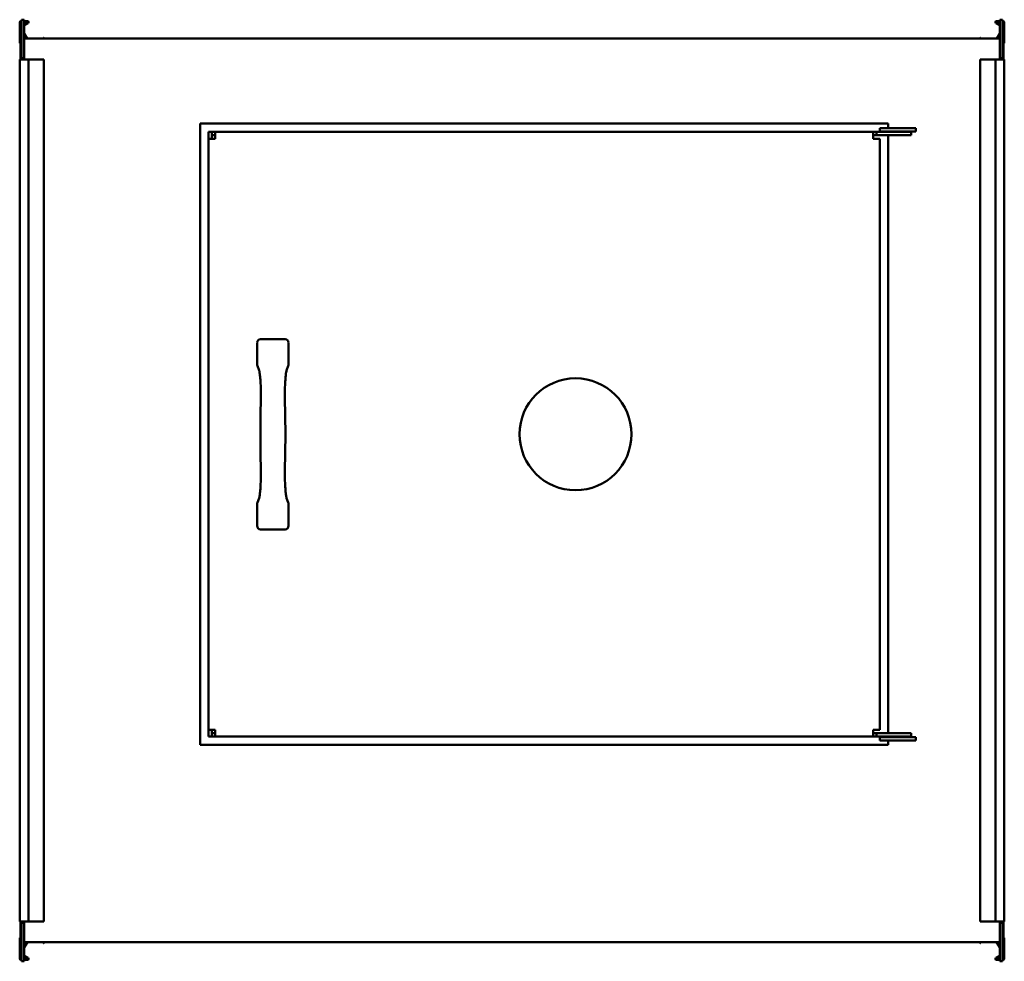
# Model space of a CAD drawing. Header units: millimetres. Extents: x 400 to 1280, y 173 to 1015.
import ezdxf

# ---------------------------------------------------------------- set-up
doc = ezdxf.new("R2010")
doc.units = ezdxf.units.MM
doc.header["$LTSCALE"] = 4
doc.layers.add('Widoczne (ISO)', color=7, linetype='Continuous', lineweight=50)

msp = doc.modelspace()

# ---------------------------------------------------------------- linework, layer by layer
at = {"layer": 'Widoczne (ISO)'}
for p, q in [((400, 994.3), (400, 1012.1)), ((400.8, 1012.5), (401.6, 1012.5)), ((400.8, 1000.5), (400.8, 1012.5)), ((401.2, 1013.3), (401.6, 1013.3)), ((401.6, 1014.5), (401.6, 980)), ((404.1, 1014.5), (401.6, 1014.5)), ((404.1, 980), (404.1, 1014.5)), ((404.1, 1013.3), (407, 1013.3)), ((407, 1012.5), (404.1, 1012.5)), ((404.1, 1010.39), (407.1, 1012.13)), ((1272.9, 1012.13), (1275.9, 1010.39)), ((1273, 1013.3), (1275.9, 1013.3)), ((1275.9, 1012.5), (1273, 1012.5)), ((1275.9, 1014.5), (1278.4, 1014.5)), ((1275.9, 1014.5), (1275.9, 980)), ((1278.4, 980), (1278.4, 1014.5)), ((1278.4, 1013.3), (1278.8, 1013.3)), ((1279.2, 1012.5), (1278.4, 1012.5)), ((1279.2, 1000.5), (1279.2, 1012.5)), ((1280, 1012.1), (1280, 994.3)), ((407.5, 1011.43), (404.2, 1009.53)), ((1275.8, 1009.53), (1272.5, 1011.43)), ((401.6, 1000.5), (400.8, 1000.5)), ((400.8, 1000.5), (400.8, 980)), ((405.84, 997.6), (404.1, 1000.61)), ((404.1, 997.6), (1275.9, 997.6)), ((404.13, 1002.16), (406.76, 997.6)), ((420.67, 997.6), (420.98, 998.13)), ((421.25, 998.2), (421.6, 998)), ((421.67, 997.73), (421.6, 997.6)), ((1258.4, 997.6), (1258.33, 997.73)), ((1258.4, 998), (1258.75, 998.2)), ((1259.02, 998.13), (1259.33, 997.6)), ((1273.24, 997.6), (1275.87, 1002.16)), ((1275.9, 1000.61), (1274.16, 997.6)), ((1278.4, 1000.5), (1279.2, 1000.5)), ((1279.2, 1000.5), (1279.2, 980)), ((400, 979), (401.2, 979)), ((400, 979), (400, 209)), ((400.8, 980), (401.6, 980)), ((400.8, 980), (400.8, 979)), ((407, 979), (401.2, 979)), ((401.6, 980), (404.1, 980)), ((403.3, 979), (403.3, 980)), ((403.7, 979.1), (403.3, 979.1)), ((403.7, 980), (403.7, 979.1)), ((407, 979), (408, 979)), ((419.86, 979), (408, 979)), ((408, 979), (408, 209)), ((420.04, 979), (419.86, 979)), ((420.98, 979), (420.04, 979)), ((420.98, 979), (421.25, 979)), ((421.6, 979), (421.25, 979)), ((421.6, 979), (421.7, 979)), ((421.7, 979), (421.7, 209)), ((1258.3, 979), (1258.4, 979)), ((1258.3, 209), (1258.3, 979)), ((1258.75, 979), (1258.4, 979)), ((1258.75, 979), (1259.02, 979)), ((1259.96, 979), (1259.02, 979)), ((1260.14, 979), (1259.96, 979)), ((1272, 979), (1260.14, 979)), ((1272, 979), (1273, 979)), ((1272, 209), (1272, 979)), ((1278.8, 979), (1273, 979)), ((1278.4, 980), (1275.9, 980)), ((1276.7, 980), (1276.7, 979)), ((1279.2, 980), (1278.4, 980)), ((1278.8, 979), (1280, 979)), ((1279.2, 979), (1279.2, 980)), ((1280, 209), (1280, 979)), ((561.27, 366.74), (561.27, 921.74)), ((561.27, 921.74), (1176.27, 921.74)), ((1200.87, 917.74), (1168.87, 917.74)), ((1168.87, 917.74), (1168.87, 914.74)), ((1176.27, 921.74), (1176.27, 917.74)), ((1200.87, 914.74), (1200.87, 917.74)), ((568.77, 914.24), (568.77, 908.24)), ((571.77, 914.24), (568.77, 914.24)), ((568.77, 908.24), (568.77, 380.24)), ((574.77, 908.24), (568.77, 908.24)), ((571.77, 908.24), (571.77, 914.24)), ((574.77, 914.24), (571.87, 914.24)), ((571.87, 911.24), (571.87, 914.24)), ((574.77, 911.24), (571.87, 911.24)), ((1162.77, 914.24), (574.77, 914.24)), ((574.77, 908.24), (574.77, 914.24)), ((1162.77, 914.24), (1165.77, 914.24)), ((1162.77, 908.24), (1162.77, 914.24)), ((1165.77, 911.24), (1162.77, 911.24)), ((1162.77, 908.24), (1168.77, 908.24)), ((1196.77, 914.24), (1165.77, 914.24)), ((1165.77, 911.24), (1165.77, 914.24)), ((1196.77, 911.24), (1165.77, 911.24)), ((1168.77, 908.24), (1168.77, 380.24)), ((1200.87, 914.74), (1168.87, 914.74)), ((1176.27, 914.74), (1176.27, 914.24)), ((1176.27, 911.24), (1176.27, 377.24)), ((1196.77, 911.24), (1196.77, 914.24)), ((612.27, 706.39), (612.27, 726.04)), ((615.16, 729.24), (637.37, 729.24)), ((640.27, 726.04), (640.27, 706.39)), ((614, 701.19), (612.47, 705.27)), ((640.07, 705.27), (638.53, 701.19)), ((612.27, 562.43), (612.27, 582.09)), ((612.47, 583.21), (614, 587.29)), ((638.53, 587.29), (640.07, 583.21)), ((640.27, 582.09), (640.27, 562.43)), ((637.37, 559.24), (615.16, 559.24)), ((568.77, 380.24), (568.77, 374.24)), ((574.77, 380.24), (568.77, 380.24)), ((571.77, 380.24), (571.77, 374.24)), ((574.77, 374.24), (574.77, 380.24)), ((1168.77, 380.24), (1162.77, 380.24)), ((1162.77, 380.24), (1162.77, 374.24)), ((571.77, 374.24), (568.77, 374.24)), ((574.77, 377.24), (571.87, 377.24)), ((571.87, 377.24), (571.87, 374.24)), ((571.87, 374.24), (574.77, 374.24)), ((1162.77, 374.24), (574.77, 374.24)), ((1162.77, 377.24), (1165.77, 377.24)), ((1165.77, 374.24), (1162.77, 374.24)), ((1165.77, 377.24), (1196.77, 377.24)), ((1165.77, 377.24), (1165.77, 374.24)), ((1165.77, 374.24), (1196.77, 374.24)), ((1168.87, 373.74), (1168.87, 370.74)), ((1168.87, 373.74), (1200.87, 373.74)), ((1168.87, 370.74), (1200.87, 370.74)), ((1176.27, 374.24), (1176.27, 373.74)), ((1176.27, 370.74), (1176.27, 366.74)), ((1196.77, 374.24), (1196.77, 377.24)), ((1200.87, 370.74), (1200.87, 373.74)), ((1176.27, 366.74), (561.27, 366.74)), ((401.2, 209), (400, 209)), ((400.8, 209), (400.8, 208)), ((400.8, 208), (401.6, 208)), ((400.8, 187.5), (400.8, 208)), ((401.2, 209), (407, 209)), ((401.6, 208), (401.6, 173.5)), ((401.6, 208), (404.1, 208)), ((403.3, 208), (403.3, 209)), ((403.7, 209), (403.7, 208)), ((404.1, 173.5), (404.1, 208)), ((408, 209), (407, 209)), ((408, 209), (419.86, 209)), ((419.86, 209), (420.04, 209)), ((420.04, 209), (420.98, 209)), ((421.25, 209), (420.98, 209)), ((421.25, 209), (421.6, 209)), ((421.7, 209), (421.6, 209)), ((1258.4, 209), (1258.3, 209)), ((1258.4, 209), (1258.75, 209)), ((1259.02, 209), (1258.75, 209)), ((1259.02, 209), (1259.96, 209)), ((1259.96, 209), (1260.14, 209)), ((1260.14, 209), (1272, 209)), ((1273, 209), (1272, 209)), ((1273, 209), (1278.8, 209)), ((1278.4, 208), (1275.9, 208)), ((1275.9, 208), (1275.9, 173.5)), ((1276.7, 209), (1276.7, 208)), ((1278.4, 173.5), (1278.4, 208)), ((1279.2, 208), (1278.4, 208)), ((1280, 209), (1278.8, 209)), ((1279.2, 208), (1279.2, 209)), ((1279.2, 187.5), (1279.2, 208)), ((400, 175.9), (400, 193.7)), ((1280, 193.7), (1280, 175.9)), ((401.6, 187.5), (400.8, 187.5)), ((400.8, 187.5), (400.8, 175.5)), ((404.1, 187.39), (405.95, 190.6)), ((404.1, 190.6), (1275.9, 190.6)), ((405.2, 190.5), (404.1, 190.5)), ((406.87, 190.6), (404.13, 185.84)), ((420.98, 189.87), (420.56, 190.6)), ((421.6, 190), (421.25, 189.8)), ((421.48, 190.6), (421.67, 190.27)), ((1258.33, 190.27), (1258.52, 190.6)), ((1258.75, 189.8), (1258.4, 190)), ((1259.44, 190.6), (1259.02, 189.87)), ((1275.87, 185.84), (1273.13, 190.6)), ((1274.05, 190.6), (1275.9, 187.39)), ((1275.9, 190.5), (1274.8, 190.5)), ((1278.4, 187.5), (1279.2, 187.5)), ((1279.2, 187.5), (1279.2, 175.5)), ((407.1, 175.87), (404.1, 177.61)), ((404.2, 178.47), (407.5, 176.57)), ((1272.5, 176.57), (1275.8, 178.47)), ((1275.9, 177.61), (1272.9, 175.87)), ((400.8, 175.5), (401.6, 175.5)), ((401.6, 174.7), (401.2, 174.7)), ((404.1, 173.5), (401.6, 173.5)), ((404.1, 175.5), (407, 175.5)), ((407, 174.7), (404.1, 174.7)), ((1273, 175.5), (1275.9, 175.5)), ((1275.9, 174.7), (1273, 174.7)), ((1275.9, 173.5), (1278.4, 173.5)), ((1279.2, 175.5), (1278.4, 175.5)), ((1278.8, 174.7), (1278.4, 174.7))]:
    msp.add_line(p, q, dxfattribs=at)
msp.add_circle((896.77, 644.24), 50, dxfattribs=at)
for centre, radius, start, end in [((401.2, 1012.1), 1.2, 90, 180), ((407, 1012.3), 1, 300, 90), ((407, 1012.3), 0.2, 300, 90), ((1273, 1012.3), 1, 90, 240), ((1273, 1012.3), 0.2, 90, 240), ((1278.8, 1012.1), 1.2, 0, 90), ((404.3, 1009.36), 0.2, 120, 180), ((1275.7, 1009.36), 0.2, 0, 60), ((404.3, 1002.26), 0.2, 180, 210), ((421.15, 998.03), 0.2, 60, 150), ((421.5, 997.83), 0.2, 330, 60), ((1258.5, 997.83), 0.2, 120, 210), ((1258.85, 998.03), 0.2, 30, 120), ((1275.7, 1002.26), 0.2, 330, 0), ((401, 994.3), 1, 180, 258.46304), ((1279, 994.3), 1, 281.53696, 0), ((401, 193.7), 1, 101.53696, 180), ((1279, 193.7), 1, 0, 78.46304), ((404.3, 185.74), 0.2, 150, 180), ((405.2, 191.3), 0.8, 270, 298.95502), ((421.15, 189.97), 0.2, 210, 300), ((421.5, 190.17), 0.2, 300, 30), ((1258.5, 190.17), 0.2, 150, 240), ((1258.85, 189.97), 0.2, 240, 330), ((1274.8, 191.3), 0.8, 241.04498, 270), ((1275.7, 185.74), 0.2, 0, 30), ((404.3, 178.64), 0.2, 180, 240), ((407, 175.7), 1, 270, 60), ((1273, 175.7), 1, 120, 270), ((1275.7, 178.64), 0.2, 300, 0), ((401.2, 175.9), 1.2, 180, 270), ((407, 175.7), 0.2, 270, 60), ((1273, 175.7), 0.2, 120, 270), ((1278.8, 175.9), 1.2, 270, 0)]:
    msp.add_arc(centre, radius, start, end, dxfattribs=at)
for centre, major_axis, ratio, start_param, end_param in [((615.28, 725.91), (-0.62, 3.28), 0.899459, 6.113507, 7.645297), ((637.26, 725.91), (0.62, 3.28), 0.899459, 4.921073, 6.452863), ((615.28, 706.33), (1.09, -2.9), 0.968079, 4.342822, 4.712389), ((637.26, 706.33), (-1.09, -2.9), 0.968079, 1.570796, 1.940363), ((616.81, 702.24), (-2.81, -1.05), 0.968079, 0.000001, 0.000431), ((635.73, 702.24), (2.81, -1.05), 0.968079, 6.282754, 6.283184), ((618.45, 670.45), (-3, 0.08), 0.296252, 0.001016, 0.005219), ((634.09, 670.45), (3, 0.08), 0.296252, 6.277966, 6.28217), ((618.45, 618.03), (-3, -0.08), 0.296252, 6.277966, 6.28217), ((634.09, 618.03), (3, -0.08), 0.296252, 0.001016, 0.005219), ((615.28, 582.15), (1.09, 2.9), 0.968079, 1.570796, 1.940363), ((616.81, 586.23), (-2.81, 1.05), 0.968079, 6.282752, 6.283183), ((635.73, 586.23), (2.81, 1.05), 0.968079, 0.000003, 0.000433), ((637.26, 582.15), (-1.09, 2.9), 0.968079, 4.342822, 4.712389), ((615.28, 562.56), (-0.62, -3.28), 0.899459, 4.921073, 6.452863), ((637.26, 562.56), (0.62, -3.28), 0.899459, 6.113507, 7.645297)]:
    msp.add_ellipse(centre, major_axis=major_axis, ratio=ratio, start_param=start_param, end_param=end_param, dxfattribs=at)
for points, knots in [([(615.45, 670.53), (615.52, 673), (615.56, 675.62), (615.55, 680.81), (615.51, 683.44), (615.36, 688.33), (615.25, 690.66), (614.97, 694.76), (614.79, 696.58), (614.43, 699.38), (614.22, 700.45), (614.05, 701.07), (614.02, 701.15), (614, 701.19)], [0, 0, 0, 0, 0.775988, 0.775988, 1.555919, 1.555919, 2.329468, 2.329468, 3.105971, 3.105971, 3.853527, 3.853527, 4.021741, 4.021741, 4.021741, 4.021741]), ([(638.53, 701.19), (638.5, 701.1), (638.41, 700.82), (638.22, 699.95), (638.1, 699.26), (637.83, 697.29), (637.68, 695.87), (637.4, 692.42), (637.27, 690.28), (637.09, 685.69), (637.02, 683.17), (636.97, 678.06), (636.98, 675.41), (637.04, 672.08), (637.06, 671.3), (637.08, 670.53)], [0, 0, 0, 0, 0.36466, 0.36466, 0.838696, 0.838696, 1.493614, 1.493614, 2.241887, 2.241887, 3.007999, 3.007999, 3.784601, 3.784601, 4.026286, 4.026286, 4.026286, 4.026286]), ([(614, 587.29), (614.04, 587.37), (614.11, 587.63), (614.3, 588.45), (614.42, 589.1), (614.69, 591), (614.84, 592.41), (615.12, 595.81), (615.25, 597.89), (615.44, 602.43), (615.51, 604.97), (615.57, 610.09), (615.56, 612.74), (615.5, 616.18), (615.48, 617.07), (615.45, 617.94)], [0, 0, 0, 0, 0.347779, 0.347779, 0.805973, 0.805973, 1.466165, 1.466165, 2.202016, 2.202016, 2.975555, 2.975555, 3.751447, 3.751447, 4.026374, 4.026374, 4.026374, 4.026374]), ([(637.08, 617.94), (637.01, 615.48), (636.98, 612.86), (636.99, 607.67), (637.03, 605.05), (637.18, 600.15), (637.29, 597.82), (637.57, 593.72), (637.74, 591.91), (638.1, 589.09), (638.32, 588.01), (638.49, 587.41), (638.52, 587.33), (638.53, 587.29)], [0, 0, 0, 0, 0.77569, 0.77569, 1.555437, 1.555437, 2.330247, 2.330247, 3.103719, 3.103719, 3.858164, 3.858164, 4.021776, 4.021776, 4.021776, 4.021776])]:
    msp.add_open_spline(points, degree=3, knots=knots, dxfattribs=at)
for points in [[(615.1, 644.24), (615.09, 653.1), (615.21, 662.07), (615.45, 670.53)], [(637.08, 670.53), (637.32, 662.07), (637.44, 653.1), (637.44, 644.24)], [(615.45, 617.95), (615.21, 626.41), (615.09, 635.38), (615.1, 644.24)], [(637.44, 644.24), (637.44, 635.38), (637.32, 626.41), (637.08, 617.95)]]:
    msp.add_open_spline(points, degree=3, dxfattribs=at)

doc.saveas('drawing.dxf')
